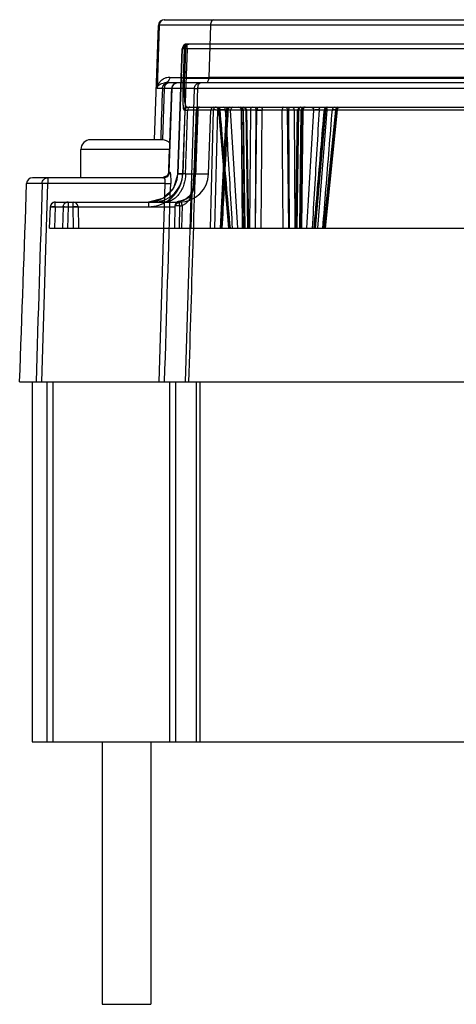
# Model space of a CAD drawing. Header units: millimetres. Extents: x 48 to 370, y 239 to 340.
# Tile 1 of 7: x 48 to 93, y 239 to 340. Entities that reach past the tile are written whole.
import ezdxf

# ---------------------------------------------------------------- set-up
doc = ezdxf.new("R2010")
doc.units = ezdxf.units.MM
doc.header["$LTSCALE"] = 37.523973
doc.layers.get('0').update_dxf_attribs({"linetype": 'CONTINUOUS'})

msp = doc.modelspace()

# ---------------------------------------------------------------- linework, layer by layer
at = {"color": 7}
for p, q in [((62.02, 327.51), (62.44, 339.28)), ((62.5, 339.28), (62.29, 332.78)), ((62.5, 339.28), (62.44, 339.28)), ((63.04, 339.86), (355.26, 339.86)), ((67.8, 339.29), (67.62, 333.93)), ((137.58, 339.29), (67.8, 339.29)), ((65.39, 336.88), (65.39, 337.36)), ((141.31, 337.36), (65.39, 337.36)), ((64.89, 336.88), (64.43, 324.01)), ((64.43, 324.01), (64.89, 336.88)), ((65.07, 336.88), (64.89, 336.88)), ((65.39, 336.88), (64.92, 324.01)), ((65.07, 336.88), (64.97, 333.79)), ((65.23, 336.89), (65.13, 333.8)), ((65.23, 336.89), (147.86, 336.88)), ((62.79, 333.31), (63.07, 333.36)), ((138.99, 333.36), (63.07, 333.36)), ((141.25, 333.8), (65.13, 333.8)), ((137.49, 333.93), (67.62, 333.93)), ((62.84, 332.78), (62.29, 332.78)), ((62.89, 327.51), (63.07, 332.78)), ((66.13, 332.78), (63.06, 332.78)), ((63.8, 332.78), (63.49, 324.19)), ((63.8, 332.78), (63.81, 332.78)), ((66.13, 332.78), (65.2, 302.61)), ((138.99, 332.78), (66.5, 332.78)), ((65.17, 330.57), (64.95, 324.01)), ((65.18, 330.57), (65.07, 330.57)), ((65.37, 330.86), (138.54, 330.86)), ((68.08, 330.57), (65.45, 330.57)), ((66.34, 330.57), (66.11, 324)), ((67.6, 324.01), (67.83, 330.57)), ((68.08, 330.57), (67.75, 318.41)), ((68.23, 318.41), (68.56, 330.57)), ((138.54, 330.57), (68.56, 330.57)), ((69.69, 318.41), (68.64, 330.59)), ((68.73, 330.57), (69.78, 318.41)), ((69.32, 330.6), (68.78, 330.6)), ((68.82, 318.41), (69.43, 330.58)), ((69.55, 330.57), (68.93, 318.41)), ((70.6, 318.41), (69.87, 330.57)), ((71.09, 318.41), (70.98, 330.56)), ((71.16, 318.41), (70.99, 330.57)), ((71.31, 318.41), (71.16, 330.56)), ((71.35, 318.41), (71.18, 330.56)), ((71.43, 330.57), (71.61, 318.41)), ((71.45, 330.56), (71.64, 318.41)), ((71.73, 318.41), (71.53, 330.56)), ((71.9, 330.57), (71.81, 318.41)), ((72.48, 330.56), (72.41, 318.41)), ((72.43, 318.41), (72.57, 330.57)), ((73.01, 318.41), (73.12, 330.56)), ((75.29, 318.41), (75.18, 330.56)), ((75.87, 318.41), (75.73, 330.57)), ((75.82, 330.56), (75.89, 318.41)), ((76.4, 330.57), (76.49, 318.41)), ((76.57, 318.41), (76.77, 330.56)), ((76.85, 330.56), (76.66, 318.41)), ((76.87, 330.57), (76.69, 318.41)), ((77.12, 330.56), (76.95, 318.41)), ((76.99, 318.41), (77.14, 330.56)), ((77.14, 318.41), (77.31, 330.57)), ((77.21, 318.41), (77.32, 330.56)), ((77.7, 318.41), (78.43, 330.57)), ((79.57, 330.57), (78.52, 318.41)), ((78.61, 318.41), (79.66, 330.59)), ((79.78, 330.57), (78.8, 318.41)), ((78.98, 330.6), (79.52, 330.6)), ((79.45, 318.41), (80.69, 330.57)), ((80.85, 330.59), (79.6, 318.41)), ((80.77, 330.6), (80.34, 330.6)), ((62.85, 327.51), (55.45, 327.51)), ((54.45, 323.61), (54.45, 326.51)), ((63.58, 326.51), (54.45, 326.51)), ((63.5, 324.19), (63.49, 324.19)), ((63.5, 324.19), (63.59, 324.19)), ((64.43, 324.01), (64.95, 324.01)), ((65.23, 324.01), (67.6, 324.01)), ((66.11, 324), (66.1, 323.86)), ((50.47, 323.03), (48.87, 323.03)), ((62.99, 323.61), (49.47, 323.61)), ((50.43, 302.61), (51.06, 323.03)), ((51.06, 323.61), (51.06, 323.03)), ((63.1, 323.03), (51.06, 323.03)), ((63.1, 323.03), (62.48, 302.61)), ((65.81, 318.41), (65.92, 322.19)), ((51.81, 320.63), (51.81, 321.11)), ((51.81, 321.11), (64.64, 321.11)), ((53.13, 321.11), (53.13, 320.63)), ((53.66, 320.63), (53.66, 321.11)), ((61.43, 321.11), (61.43, 320.63)), ((63.1, 321.11), (62.78, 321.11)), ((51.23, 318.41), (51.31, 320.63)), ((51.23, 318.41), (51.31, 320.63)), ((51.31, 320.63), (64.14, 320.62)), ((51.81, 320.63), (51.73, 318.41)), ((52.63, 320.63), (52.57, 318.41)), ((53.13, 320.63), (53.06, 318.41)), ((53.7, 318.41), (53.66, 320.63)), ((54.16, 320.62), (54.2, 318.41)), ((64.14, 320.7), (64.1, 318.41)), ((64.6, 318.41), (64.64, 320.71)), ((64.89, 320.76), (64.81, 318.41)), ((51.23, 318.41), (140.58, 318.41)), ((48.15, 302.61), (139.59, 302.61)), ((49.45, 302.61), (49.45, 265.61)), ((50.98, 265.61), (50.98, 302.61)), ((51.58, 302.61), (51.58, 265.61)), ((63.61, 265.61), (63.61, 302.61)), ((64.21, 302.61), (64.21, 265.61)), ((66.34, 265.61), (66.34, 302.61)), ((66.71, 302.61), (66.71, 265.61)), ((49.45, 265.61), (182.8, 265.61)), ((56.65, 265.61), (56.65, 238.61)), ((61.65, 265.61), (61.65, 238.61)), ((56.65, 238.61), (61.65, 238.61))]:
    msp.add_line(p, q, dxfattribs=at)
for points in [[(65.56, 337.36), (65.25, 337.24), (65.08, 336.95)], [(68.34, 330.86), (68.54, 330.78), (68.64, 330.59)], [(69.44, 330.58), (69.44, 330.58), (69.44, 330.58), (69.45, 330.56)], [(71.18, 330.56), (71.09, 330.77), (70.88, 330.86)], [(71.54, 330.56), (71.45, 330.77), (71.24, 330.86)], [(77.06, 330.86), (76.85, 330.77), (76.76, 330.56)], [(77.42, 330.86), (77.21, 330.77), (77.12, 330.56)], [(79.66, 330.59), (79.76, 330.78), (79.96, 330.86)], [(80.85, 330.59), (80.94, 330.78), (81.15, 330.86)], [(64.43, 324.01), (63.99, 322.55), (62.9, 321.49), (61.43, 321.11)], [(63.49, 324.19), (63.46, 324.03), (63.34, 323.81), (62.97, 323.65)], [(66.02, 322.99), (65.98, 322.61), (65.92, 322.25)], [(66.1, 323.86), (66.06, 323.44), (66.02, 322.99)], [(65.92, 322.25), (65.68, 321.75), (65.26, 321.42), (64.76, 321.23)], [(64.14, 320.63), (64.28, 320.96), (64.64, 321.11)], [(64.76, 321.23), (64.65, 321.2), (64.55, 321.18)]]:
    msp.add_lwpolyline(points, dxfattribs=at)
for centre, radius, start, end in [((63.04, 339.26), 0.6, 89.984, 178.0181), ((63.1, 339.26), 0.6, 89.984, 178.0296), ((65.39, 336.86), 0.5, 87.9632, 177.9608), ((63.59, 332.62), 1.31, 118.4078, 127.8406), ((66.26, 1961.19), 1627.26, 269.90626, 270.04798), ((64.41, 332.76), 0.6, 90, 177.9099), ((65.37, 330.56), 0.3, 90.0616, 178.0847), ((65.48, 330.56), 0.3, 90.0731, 178.0787), ((66.64, 330.56), 0.3, 90, 177.9259), ((68.13, 330.56), 0.3, 90.0003, 178), ((69.73, 330.56), 0.3, 90, 177.091), ((70.68, 330.56), 0.3, 0.5, 89.9895), ((71.96, 282.91), 47.65, 89.3756, 90.0674), ((76.34, 282.91), 47.65, 89.9326, 90.6244), ((77.62, 330.56), 0.3, 90.0186, 179.5), ((55.45, 326.51), 1, 90, 180), ((62.85, 326.51), 1, 38.5828, 90), ((61.43, 324.11), 3, 269.9958, 357.9543), ((61.96, 324.11), 3, 270.0751, 358.082), ((64.6, 324.11), 3, 270.6939, 358), ((62.76, 324.11), 3.5, 343.4877, 358.3652), ((49.47, 323.01), 0.6, 89.9834, 178.0175), ((62.88, 324.21), 0.611, 323.7486, 329.4542), ((62.85, 324.23), 0.645, 329.4531, 336.3168), ((51.81, 320.61), 0.5, 87.9706, 177.9683), ((53.13, 320.61), 0.5, 88.2061, 105.9406), ((53.66, 320.61), 0.5, 0.9999, 89.9959), ((64.64, 320.69), 0.5, 100.9311, 178.9999), ((64.64, 320.61), 0.5, 90.6939, 179), ((63.85, 324.91), 3.8, 280.5912, 283.9041), ((63.84, 324.87), 4.24, 280.925, 284.2906)]:
    msp.add_arc(centre, radius, start, end, dxfattribs=at)
for points, knots in [([(67.8, 339.29), (67.09, 339.29), (65.82, 339.29), (64.35, 339.29), (63.43, 339.29), (62.97, 339.29), (62.68, 339.28), (62.55, 339.28), (62.5, 339.28)], [0, 0, 0, 0, 0.404004, 0.71851, 0.835165, 0.921856, 0.977115, 1, 1, 1, 1]), ([(68.08, 339.86), (68, 339.86), (67.88, 339.71), (67.82, 339.51), (67.8, 339.37), (67.8, 339.29)], [0, 0, 0, 0, 0.37962, 0.669979, 1, 1, 1, 1]), ([(65.4, 337.36), (65.36, 337.36), (65.27, 337.35), (65.14, 337.3), (65.02, 337.21), (64.92, 337.06), (64.89, 336.94), (64.89, 336.88)], [0, 0, 0, 0, 0.17464, 0.340364, 0.536585, 0.755626, 1, 1, 1, 1]), ([(65.07, 336.88), (65.07, 336.96), (65.12, 337.13), (65.31, 337.32), (65.48, 337.36), (65.56, 337.36)], [0, 0, 0, 0, 0.329476, 0.671022, 1, 1, 1, 1]), ([(65.23, 336.89), (65.23, 336.95), (65.25, 337.07), (65.32, 337.22), (65.43, 337.33), (65.52, 337.36), (65.56, 337.36)], [0, 0, 0, 0, 0.297758, 0.567969, 0.798175, 1, 1, 1, 1]), ([(64.89, 336.88), (64.88, 336.9), (64.97, 336.88), (65, 336.88), (65.03, 336.88)], [0, 0, 0, 0, 0.458595, 1, 1, 1, 1]), ([(65.39, 336.88), (65.34, 336.88), (65.26, 336.88), (65.14, 336.88), (65.07, 336.88), (65.03, 336.88)], [0, 0, 0, 0, 0.363278, 0.705813, 1, 1, 1, 1]), ([(65.07, 336.88), (65.09, 336.9), (65.15, 336.88), (65.2, 336.89), (65.23, 336.89)], [0, 0, 0, 0, 0.489411, 1, 1, 1, 1]), ([(62.29, 332.78), (62.31, 332.89), (62.43, 333.13), (62.66, 333.27), (62.79, 333.31)], [0, 0, 0, 0, 0.453053, 1, 1, 1, 1]), ([(62.47, 333.3), (62.39, 333.19), (62.32, 333.01), (62.29, 332.83), (62.29, 332.78)], [0, 0, 0, 0, 0.743109, 1, 1, 1, 1]), ([(62.78, 333.65), (62.75, 333.63), (62.63, 333.52), (62.53, 333.4), (62.47, 333.3)], [0, 0, 0, 0, 0.260219, 1, 1, 1, 1]), ([(62.84, 332.78), (62.85, 332.93), (62.98, 333.24), (63.29, 333.36), (63.44, 333.36)], [0, 0, 0, 0, 0.500432, 1, 1, 1, 1]), ([(63.6, 333.93), (63.54, 333.93), (63.32, 333.91), (63.11, 333.85), (62.96, 333.77)], [0, 0, 0, 0, 0.26916, 1, 1, 1, 1]), ([(63.06, 332.78), (63.07, 332.83), (63.08, 333.01), (63.16, 333.2), (63.26, 333.28)], [0, 0, 0, 0, 0.278114, 1, 1, 1, 1]), ([(63.33, 333.44), (63.31, 333.43), (63.23, 333.38), (63.14, 333.36), (63.07, 333.36)], [0, 0, 0, 0, 0.265252, 1, 1, 1, 1]), ([(63.26, 333.28), (63.27, 333.3), (63.32, 333.34), (63.39, 333.36), (63.44, 333.36)], [0, 0, 0, 0, 0.27083, 1, 1, 1, 1]), ([(64.41, 333.36), (64.26, 333.36), (63.95, 333.24), (63.82, 332.93), (63.81, 332.78)], [0, 0, 0, 0, 0.498752, 1, 1, 1, 1]), ([(64.97, 333.79), (64.96, 333.48), (64.94, 332.87), (64.94, 332.04), (64.94, 331.32), (64.99, 330.9), (65.01, 330.6), (65.07, 330.57)], [0, 0, 0, 0, 0.293463, 0.558734, 0.779096, 0.934617, 1, 1, 1, 1]), ([(65.13, 333.8), (65.1, 333.8), (65.07, 333.8), (65.04, 333.8), (65.01, 333.8), (64.99, 333.79), (64.97, 333.8), (64.97, 333.79)], [0, 0, 0, 0, 0.401646, 0.577567, 0.719687, 0.915502, 1, 1, 1, 1]), ([(65.37, 330.86), (65.34, 330.86), (65.3, 330.91), (65.27, 330.98), (65.24, 331.06), (65.21, 331.17), (65.18, 331.34), (65.15, 331.6), (65.13, 331.94), (65.12, 332.33), (65.11, 332.9), (65.11, 333.39), (65.12, 333.74), (65.13, 333.8)], [0, 0, 0, 0, 0.029642, 0.051944, 0.080979, 0.117099, 0.160515, 0.257206, 0.377486, 0.504594, 0.647511, 0.943999, 1, 1, 1, 1]), ([(66.13, 332.78), (66.13, 332.93), (66.26, 333.24), (66.57, 333.36), (66.72, 333.36)], [0, 0, 0, 0, 0.503069, 1, 1, 1, 1]), ([(66.5, 332.78), (66.5, 332.86), (66.51, 333), (66.55, 333.19), (66.64, 333.36), (66.72, 333.36)], [0, 0, 0, 0, 0.346966, 0.647837, 1, 1, 1, 1]), ([(67.62, 333.93), (67.62, 333.86), (67.6, 333.72), (67.54, 333.51), (67.42, 333.36), (67.34, 333.36)], [0, 0, 0, 0, 0.320206, 0.619921, 1, 1, 1, 1]), ([(63.07, 332.78), (63.01, 332.78), (62.94, 332.78), (62.86, 332.79), (62.84, 332.78)], [0, 0, 0, 0, 0.692161, 1, 1, 1, 1]), ([(66.13, 332.78), (66.17, 332.79), (66.29, 332.78), (66.42, 332.78), (66.5, 332.78)], [0, 0, 0, 0, 0.345589, 1, 1, 1, 1]), ([(65.17, 330.57), (65.19, 330.57), (65.23, 330.57), (65.33, 330.57), (65.4, 330.57), (65.45, 330.57)], [0, 0, 0, 0, 0.157386, 0.496745, 1, 1, 1, 1]), ([(65.23, 324.01), (65.25, 324.74), (65.3, 326.19), (65.38, 328.38), (65.42, 329.84), (65.45, 330.57)], [0, 0, 0, 0, 0.333385, 0.666718, 1, 1, 1, 1]), ([(65.66, 330.86), (65.63, 330.86), (65.55, 330.83), (65.47, 330.72), (65.45, 330.62), (65.45, 330.57)], [0, 0, 0, 0, 0.280549, 0.612403, 1, 1, 1, 1]), ([(66.5, 330.57), (66.47, 329.84), (66.42, 328.38), (66.34, 326.19), (66.29, 324.74), (66.26, 324.01)], [0, 0, 0, 0, 0.333282, 0.666615, 1, 1, 1, 1]), ([(66.5, 330.57), (66.46, 330.57), (66.45, 330.57), (66.33, 330.57), (66.35, 330.57)], [0, 0, 0, 0, 0.672991, 1, 1, 1, 1]), ([(66.65, 330.86), (66.6, 330.86), (66.5, 330.83), (66.38, 330.73), (66.35, 330.62), (66.35, 330.57)], [0, 0, 0, 0, 0.324557, 0.656356, 1, 1, 1, 1]), ([(66.5, 330.57), (66.5, 330.62), (66.52, 330.72), (66.61, 330.83), (66.71, 330.86), (66.75, 330.86)], [0, 0, 0, 0, 0.348841, 0.681693, 1, 1, 1, 1]), ([(68.38, 330.86), (68.33, 330.86), (68.23, 330.83), (68.11, 330.72), (68.08, 330.62), (68.08, 330.57)], [0, 0, 0, 0, 0.331056, 0.664364, 1, 1, 1, 1]), ([(68.43, 330.57), (68.41, 330.57), (68.35, 330.57), (68.27, 330.58), (68.2, 330.58), (68.13, 330.57), (68.1, 330.57), (68.08, 330.57)], [0, 0, 0, 0, 0.218683, 0.45351, 0.684926, 0.881783, 1, 1, 1, 1]), ([(68.38, 330.86), (68.41, 330.86), (68.47, 330.83), (68.52, 330.76), (68.56, 330.66), (68.56, 330.6), (68.56, 330.57)], [0, 0, 0, 0, 0.23066, 0.48092, 0.744847, 1, 1, 1, 1]), ([(68.56, 330.57), (68.55, 330.57), (68.52, 330.57), (68.47, 330.57), (68.45, 330.57), (68.43, 330.57)], [0, 0, 0, 0, 0.358406, 0.674694, 1, 1, 1, 1]), ([(68.5, 330.86), (68.56, 330.86), (68.66, 330.8), (68.72, 330.68), (68.73, 330.6), (68.73, 330.57)], [0, 0, 0, 0, 0.454377, 0.727872, 1, 1, 1, 1]), ([(68.58, 330.86), (68.63, 330.86), (68.71, 330.8), (68.76, 330.69), (68.77, 330.63), (68.78, 330.6)], [0, 0, 0, 0, 0.433242, 0.712592, 1, 1, 1, 1]), ([(68.73, 330.57), (68.72, 330.57), (68.7, 330.57), (68.67, 330.57), (68.66, 330.58), (68.65, 330.58), (68.64, 330.58), (68.64, 330.59), (68.64, 330.59), (68.65, 330.59), (68.66, 330.59), (68.67, 330.59), (68.71, 330.6), (68.75, 330.6), (68.78, 330.6)], [0, 0, 0, 0, 0.18481, 0.256884, 0.314838, 0.35832, 0.387168, 0.40222, 0.413101, 0.436458, 0.474916, 0.528332, 0.596207, 1, 1, 1, 1]), ([(69.84, 318.41), (69.72, 319.76), (69.48, 322.47), (69.13, 326.53), (68.9, 329.24), (68.78, 330.6)], [0, 0, 0, 0, 0.333394, 0.666714, 1, 1, 1, 1]), ([(69.01, 318.41), (69.08, 319.76), (69.22, 322.46), (69.42, 326.52), (69.56, 329.22), (69.63, 330.57)], [0, 0, 0, 0, 0.333278, 0.666611, 1, 1, 1, 1]), ([(69.32, 330.6), (69.32, 330.63), (69.31, 330.69), (69.27, 330.8), (69.19, 330.86), (69.15, 330.86)], [0, 0, 0, 0, 0.297881, 0.582946, 1, 1, 1, 1]), ([(69.32, 330.6), (69.42, 330.6), (69.6, 330.59), (69.79, 330.58), (69.87, 330.57)], [0, 0, 0, 0, 0.526579, 1, 1, 1, 1]), ([(69.32, 330.6), (69.4, 329.24), (69.56, 326.53), (69.8, 322.47), (69.96, 319.76), (70.04, 318.41)], [0, 0, 0, 0, 0.333272, 0.666621, 1, 1, 1, 1]), ([(69.63, 330.57), (69.6, 330.57), (69.55, 330.58), (69.43, 330.54), (69.47, 330.75), (69.49, 330.71)], [0, 0, 0, 0, 0.307407, 0.532856, 1, 1, 1, 1]), ([(69.5, 330.69), (69.5, 330.7), (69.46, 330.71), (69.45, 330.65), (69.44, 330.61), (69.44, 330.59), (69.44, 330.58)], [0, 0, 0, 0, 0.175053, 0.528491, 0.767203, 1, 1, 1, 1]), ([(69.45, 330.56), (69.47, 330.56), (69.49, 330.6), (69.5, 330.5), (69.52, 330.58), (69.52, 330.61), (69.52, 330.64), (69.51, 330.67), (69.5, 330.68), (69.5, 330.69)], [0, 0, 0, 0, 0.13959, 0.333238, 0.508117, 0.635543, 0.774772, 0.897946, 1, 1, 1, 1]), ([(69.55, 330.57), (69.52, 330.57), (69.41, 330.57), (69.54, 330.58), (69.59, 330.57), (69.63, 330.57)], [0, 0, 0, 0, 0.352048, 0.542722, 1, 1, 1, 1]), ([(69.55, 330.57), (69.55, 330.61), (69.56, 330.7), (69.62, 330.82), (69.7, 330.86), (69.73, 330.86)], [0, 0, 0, 0, 0.373417, 0.707281, 1, 1, 1, 1]), ([(69.69, 330.83), (69.67, 330.81), (69.65, 330.76), (69.63, 330.67), (69.63, 330.6), (69.63, 330.57)], [0, 0, 0, 0, 0.266889, 0.610921, 1, 1, 1, 1]), ([(69.73, 330.86), (69.72, 330.86), (69.7, 330.85), (69.69, 330.83), (69.69, 330.83)], [0, 0, 0, 0, 0.600668, 1, 1, 1, 1]), ([(70.11, 330.86), (70.05, 330.86), (69.95, 330.8), (69.89, 330.68), (69.87, 330.6), (69.87, 330.57)], [0, 0, 0, 0, 0.454377, 0.727872, 1, 1, 1, 1]), ([(70.81, 330.86), (70.86, 330.86), (70.94, 330.79), (70.98, 330.68), (70.99, 330.6), (70.99, 330.57)], [0, 0, 0, 0, 0.417911, 0.704427, 1, 1, 1, 1]), ([(70.87, 330.86), (70.94, 330.86), (71.1, 330.79), (71.15, 330.64), (71.16, 330.56)], [0, 0, 0, 0, 0.490238, 1, 1, 1, 1]), ([(70.99, 330.57), (71.04, 330.57), (71.07, 330.56), (71.21, 330.57), (71.16, 330.56), (71.16, 330.56)], [0, 0, 0, 0, 0.612319, 0.880417, 1, 1, 1, 1]), ([(71.19, 330.86), (71.25, 330.86), (71.35, 330.8), (71.41, 330.68), (71.43, 330.6), (71.43, 330.57)], [0, 0, 0, 0, 0.453926, 0.727531, 1, 1, 1, 1]), ([(71.21, 330.86), (71.27, 330.86), (71.38, 330.8), (71.45, 330.68), (71.46, 330.6), (71.46, 330.56)], [0, 0, 0, 0, 0.467998, 0.736934, 1, 1, 1, 1]), ([(71.45, 330.56), (71.48, 330.56), (71.58, 330.56), (71.46, 330.57), (71.43, 330.57)], [0, 0, 0, 0, 0.432368, 1, 1, 1, 1]), ([(72.09, 330.86), (72.04, 330.86), (71.96, 330.79), (71.92, 330.68), (71.91, 330.6), (71.91, 330.57)], [0, 0, 0, 0, 0.417911, 0.704427, 1, 1, 1, 1]), ([(72.32, 330.86), (72.37, 330.86), (72.44, 330.78), (72.47, 330.67), (72.48, 330.6), (72.48, 330.56)], [0, 0, 0, 0, 0.394464, 0.690117, 1, 1, 1, 1]), ([(72.81, 330.86), (72.74, 330.86), (72.64, 330.8), (72.59, 330.68), (72.57, 330.6), (72.57, 330.57)], [0, 0, 0, 0, 0.453926, 0.727531, 1, 1, 1, 1]), ([(72.57, 330.57), (72.62, 330.57), (72.74, 330.57), (72.92, 330.56), (73.06, 330.56), (73.12, 330.56)], [0, 0, 0, 0, 0.28281, 0.634982, 1, 1, 1, 1]), ([(73.03, 330.86), (73.04, 330.86), (73.07, 330.83), (73.1, 330.76), (73.12, 330.67), (73.12, 330.6), (73.12, 330.56)], [0, 0, 0, 0, 0.128642, 0.349986, 0.662385, 1, 1, 1, 1]), ([(75.27, 330.86), (75.26, 330.86), (75.23, 330.83), (75.2, 330.76), (75.18, 330.67), (75.18, 330.6), (75.18, 330.56)], [0, 0, 0, 0, 0.128642, 0.349986, 0.662385, 1, 1, 1, 1]), ([(75.73, 330.57), (75.68, 330.57), (75.56, 330.57), (75.38, 330.56), (75.24, 330.56), (75.18, 330.56)], [0, 0, 0, 0, 0.28281, 0.634982, 1, 1, 1, 1]), ([(75.49, 330.86), (75.56, 330.86), (75.66, 330.8), (75.71, 330.68), (75.73, 330.6), (75.73, 330.57)], [0, 0, 0, 0, 0.453926, 0.727531, 1, 1, 1, 1]), ([(75.98, 330.86), (75.93, 330.86), (75.86, 330.78), (75.83, 330.67), (75.82, 330.6), (75.82, 330.56)], [0, 0, 0, 0, 0.394463, 0.690117, 1, 1, 1, 1]), ([(76.21, 330.86), (76.26, 330.86), (76.34, 330.79), (76.38, 330.68), (76.39, 330.6), (76.39, 330.57)], [0, 0, 0, 0, 0.417911, 0.704427, 1, 1, 1, 1]), ([(76.85, 330.56), (76.82, 330.56), (76.72, 330.56), (76.84, 330.57), (76.87, 330.57)], [0, 0, 0, 0, 0.432368, 1, 1, 1, 1]), ([(77.09, 330.86), (77.03, 330.86), (76.92, 330.8), (76.85, 330.68), (76.84, 330.6), (76.84, 330.56)], [0, 0, 0, 0, 0.467998, 0.736934, 1, 1, 1, 1]), ([(77.11, 330.86), (77.05, 330.86), (76.95, 330.8), (76.89, 330.68), (76.87, 330.6), (76.87, 330.57)], [0, 0, 0, 0, 0.453926, 0.727531, 1, 1, 1, 1]), ([(77.31, 330.57), (77.26, 330.57), (77.23, 330.56), (77.09, 330.57), (77.14, 330.56), (77.14, 330.56)], [0, 0, 0, 0, 0.612319, 0.880417, 1, 1, 1, 1]), ([(77.43, 330.86), (77.36, 330.86), (77.2, 330.79), (77.15, 330.64), (77.14, 330.56)], [0, 0, 0, 0, 0.490238, 1, 1, 1, 1]), ([(77.49, 330.86), (77.44, 330.86), (77.36, 330.79), (77.32, 330.68), (77.31, 330.6), (77.31, 330.57)], [0, 0, 0, 0, 0.417911, 0.704427, 1, 1, 1, 1]), ([(78.19, 330.86), (78.25, 330.86), (78.35, 330.8), (78.41, 330.68), (78.43, 330.6), (78.43, 330.57)], [0, 0, 0, 0, 0.454377, 0.727872, 1, 1, 1, 1]), ([(78.98, 330.6), (78.9, 329.24), (78.74, 326.53), (78.5, 322.47), (78.34, 319.76), (78.26, 318.41)], [0, 0, 0, 0, 0.333272, 0.666621, 1, 1, 1, 1]), ([(78.98, 330.6), (78.88, 330.6), (78.7, 330.59), (78.51, 330.58), (78.43, 330.57)], [0, 0, 0, 0, 0.526579, 1, 1, 1, 1]), ([(78.46, 318.41), (78.58, 319.76), (78.82, 322.47), (79.17, 326.53), (79.4, 329.24), (79.52, 330.6)], [0, 0, 0, 0, 0.333394, 0.666714, 1, 1, 1, 1]), ([(78.98, 330.6), (78.98, 330.63), (78.99, 330.69), (79.03, 330.8), (79.11, 330.86), (79.15, 330.86)], [0, 0, 0, 0, 0.297881, 0.582946, 1, 1, 1, 1]), ([(79.36, 318.41), (79.47, 319.76), (79.68, 322.47), (80.01, 326.53), (80.23, 329.24), (80.34, 330.6)], [0, 0, 0, 0, 0.333379, 0.666729, 1, 1, 1, 1]), ([(79.72, 330.86), (79.67, 330.86), (79.59, 330.8), (79.54, 330.69), (79.53, 330.63), (79.52, 330.6)], [0, 0, 0, 0, 0.433242, 0.712592, 1, 1, 1, 1]), ([(79.57, 330.57), (79.58, 330.57), (79.6, 330.57), (79.63, 330.57), (79.64, 330.58), (79.65, 330.58), (79.66, 330.58), (79.66, 330.59), (79.66, 330.59), (79.65, 330.59), (79.64, 330.59), (79.63, 330.59), (79.59, 330.6), (79.55, 330.6), (79.52, 330.6)], [0, 0, 0, 0, 0.18481, 0.256884, 0.314838, 0.35832, 0.387168, 0.40222, 0.413101, 0.436458, 0.474916, 0.528332, 0.596207, 1, 1, 1, 1]), ([(80.77, 330.6), (80.63, 329.24), (80.35, 326.53), (79.94, 322.47), (79.66, 319.76), (79.52, 318.41)], [0, 0, 0, 0, 0.333286, 0.666607, 1, 1, 1, 1]), ([(79.8, 330.86), (79.74, 330.86), (79.64, 330.8), (79.58, 330.68), (79.57, 330.6), (79.57, 330.57)], [0, 0, 0, 0, 0.454377, 0.727872, 1, 1, 1, 1]), ([(79.59, 330.86), (79.65, 330.86), (79.73, 330.79), (79.77, 330.68), (79.78, 330.6), (79.78, 330.57)], [0, 0, 0, 0, 0.418366, 0.70479, 1, 1, 1, 1]), ([(79.78, 330.57), (79.88, 330.58), (80.06, 330.59), (80.25, 330.6), (80.34, 330.6)], [0, 0, 0, 0, 0.519731, 1, 1, 1, 1]), ([(80.56, 330.86), (80.5, 330.86), (80.41, 330.81), (80.35, 330.7), (80.34, 330.63), (80.34, 330.6)], [0, 0, 0, 0, 0.455411, 0.727182, 1, 1, 1, 1]), ([(80.88, 330.86), (80.83, 330.86), (80.74, 330.79), (80.7, 330.68), (80.69, 330.6), (80.69, 330.57)], [0, 0, 0, 0, 0.418366, 0.70479, 1, 1, 1, 1]), ([(80.77, 330.6), (80.78, 330.6), (80.8, 330.6), (80.82, 330.59), (80.83, 330.59), (80.84, 330.59), (80.85, 330.59), (80.85, 330.59), (80.84, 330.59), (80.83, 330.59), (80.82, 330.58), (80.79, 330.58), (80.74, 330.57), (80.71, 330.57), (80.69, 330.57)], [0, 0, 0, 0, 0.165676, 0.227089, 0.273858, 0.305794, 0.323053, 0.330146, 0.347666, 0.380625, 0.428902, 0.568685, 0.761112, 1, 1, 1, 1]), ([(80.77, 330.6), (80.77, 330.63), (80.79, 330.7), (80.86, 330.81), (80.95, 330.86), (81.01, 330.86)], [0, 0, 0, 0, 0.265479, 0.533614, 1, 1, 1, 1]), ([(61.43, 320.63), (61.79, 320.63), (62.51, 320.74), (63.48, 321.22), (64.26, 321.98), (64.78, 322.93), (64.91, 323.65), (64.93, 324.01)], [0, 0, 0, 0, 0.20062, 0.400276, 0.599561, 0.799205, 1, 1, 1, 1]), ([(62.99, 323.61), (63.14, 323.61), (63.45, 323.73), (63.58, 324.04), (63.59, 324.19)], [0, 0, 0, 0, 0.498683, 1, 1, 1, 1]), ([(65.23, 324.01), (65.22, 323.65), (65.14, 323.1), (64.87, 322.42), (64.6, 321.97), (64.27, 321.59), (63.89, 321.31), (63.5, 321.15), (63.23, 321.11), (63.1, 321.11)], [0, 0, 0, 0, 0.273956, 0.414175, 0.549965, 0.677405, 0.794758, 0.901639, 1, 1, 1, 1]), ([(63.44, 323.97), (63.47, 324.02), (63.49, 324.09), (63.5, 324.17), (63.5, 324.19)], [0, 0, 0, 0, 0.761162, 1, 1, 1, 1]), ([(63.59, 324.19), (63.6, 324.19), (63.63, 324.16), (63.66, 324.05), (63.67, 323.93), (63.68, 323.85)], [0, 0, 0, 0, 0.098619, 0.293893, 1, 1, 1, 1]), ([(64.93, 324.01), (64.9, 324.01), (64.83, 324.01), (64.74, 324.01), (64.66, 324.01), (64.61, 324.01), (64.57, 324.01), (64.54, 324.01), (64.51, 324.01), (64.49, 324.01), (64.46, 324.01), (64.45, 324.01), (64.43, 324.01), (64.43, 324.01)], [0, 0, 0, 0, 0.183971, 0.38764, 0.565917, 0.643157, 0.71187, 0.774329, 0.831928, 0.883197, 0.926601, 0.981829, 1, 1, 1, 1]), ([(65.23, 324.01), (65.19, 324), (65.13, 324), (65.05, 324), (64.99, 324), (64.96, 324), (64.95, 324.01)], [0, 0, 0, 0, 0.392593, 0.694785, 0.899311, 1, 1, 1, 1]), ([(66.02, 322.96), (66.03, 323.05), (66.06, 323.39), (66.09, 323.74), (66.11, 324.01)], [0, 0, 0, 0, 0.247647, 1, 1, 1, 1]), ([(66.11, 324.01), (66.1, 323.9), (66.08, 323.7), (66.09, 323.4), (66.11, 323.21), (66.12, 323.11)], [0, 0, 0, 0, 0.341888, 0.67445, 1, 1, 1, 1]), ([(66.11, 324.01), (66.11, 324), (66.11, 324), (66.1, 324), (66.11, 324), (66.13, 324), (66.16, 324), (66.21, 324), (66.24, 324), (66.26, 324.01)], [0, 0, 0, 0, 0.046015, 0.053917, 0.063077, 0.15257, 0.340059, 0.62343, 1, 1, 1, 1]), ([(50.47, 323.03), (50.47, 323.18), (50.6, 323.49), (50.91, 323.61), (51.06, 323.61)], [0, 0, 0, 0, 0.501204, 1, 1, 1, 1]), ([(50.47, 323.03), (50.49, 323.04), (50.56, 323.04), (50.68, 323.04), (50.86, 323.04), (50.99, 323.03), (51.06, 323.03)], [0, 0, 0, 0, 0.107845, 0.331345, 0.642747, 1, 1, 1, 1]), ([(62.9, 323.61), (62.92, 323.61), (63.03, 323.62), (63.12, 323.65), (63.19, 323.69)], [0, 0, 0, 0, 0.237383, 1, 1, 1, 1]), ([(62.99, 323.61), (63.03, 323.61), (63.09, 323.48), (63.1, 323.39), (63.1, 323.32)], [0, 0, 0, 0, 0.323785, 1, 1, 1, 1]), ([(63.1, 323.32), (63.1, 323.3), (63.11, 323.2), (63.11, 323.1), (63.1, 323.03)], [0, 0, 0, 0, 0.234579, 1, 1, 1, 1]), ([(63.1, 323.03), (63.23, 323.03), (63.41, 323.02), (63.61, 323.03), (63.68, 323.03), (63.7, 323.03)], [0, 0, 0, 0, 0.6598, 0.889287, 1, 1, 1, 1]), ([(63.68, 323.85), (63.69, 323.79), (63.7, 323.52), (63.7, 323.25), (63.7, 323.03)], [0, 0, 0, 0, 0.213569, 1, 1, 1, 1]), ([(66.02, 322.96), (66.02, 322.99), (66.03, 323.06), (66.09, 323.09), (66.12, 323.11)], [0, 0, 0, 0, 0.439713, 1, 1, 1, 1]), ([(66.12, 323.11), (66.12, 323.05), (66.1, 322.83), (66.08, 322.61), (66.06, 322.45)], [0, 0, 0, 0, 0.274526, 1, 1, 1, 1]), ([(64.76, 321.23), (64.89, 321.26), (65.14, 321.34), (65.49, 321.53), (65.76, 321.77), (65.97, 322.08), (66.04, 322.32), (66.06, 322.45)], [0, 0, 0, 0, 0.215087, 0.416302, 0.620783, 0.79183, 1, 1, 1, 1]), ([(64.89, 320.76), (64.93, 320.78), (65.01, 320.82), (65.13, 320.88), (65.25, 320.97), (65.38, 321.07), (65.5, 321.19), (65.61, 321.34), (65.72, 321.52), (65.81, 321.72), (65.88, 321.95), (65.91, 322.11), (65.92, 322.19)], [0, 0, 0, 0, 0.077269, 0.147298, 0.224791, 0.310894, 0.405086, 0.506846, 0.617335, 0.737593, 0.869179, 1, 1, 1, 1]), ([(66.02, 322.96), (66.01, 322.87), (65.99, 322.69), (65.96, 322.43), (65.94, 322.27), (65.92, 322.19)], [0, 0, 0, 0, 0.351247, 0.684993, 1, 1, 1, 1]), ([(65.92, 322.19), (65.92, 322.24), (65.94, 322.34), (66.01, 322.42), (66.06, 322.45)], [0, 0, 0, 0, 0.481982, 1, 1, 1, 1]), ([(51.83, 321.11), (51.78, 321.11), (51.69, 321.1), (51.55, 321.05), (51.43, 320.95), (51.34, 320.81), (51.31, 320.69), (51.31, 320.63)], [0, 0, 0, 0, 0.177986, 0.34753, 0.548034, 0.771953, 1, 1, 1, 1]), ([(52.63, 320.63), (52.64, 320.67), (52.65, 320.74), (52.69, 320.84), (52.74, 320.93), (52.81, 320.99), (52.87, 321.04), (52.94, 321.07), (53.01, 321.1), (53.08, 321.11), (53.12, 321.11), (53.15, 321.11)], [0, 0, 0, 0, 0.1529, 0.29197, 0.418523, 0.533904, 0.639467, 0.735413, 0.823584, 0.908957, 1, 1, 1, 1]), ([(64.55, 321.18), (64.44, 321.16), (64.23, 321.04), (64.14, 320.81), (64.14, 320.7)], [0, 0, 0, 0, 0.492888, 1, 1, 1, 1]), ([(64.55, 321.18), (64.56, 321.16), (64.57, 321.14), (64.61, 321.11), (64.63, 321.11), (64.64, 321.11)], [0, 0, 0, 0, 0.488524, 0.779643, 1, 1, 1, 1]), ([(64.64, 320.71), (64.64, 320.74), (64.62, 320.8), (64.61, 320.88), (64.6, 320.94), (64.59, 320.99), (64.58, 321.02), (64.57, 321.06), (64.57, 321.09), (64.56, 321.12), (64.55, 321.15), (64.55, 321.17)], [0, 0, 0, 0, 0.191895, 0.408772, 0.50669, 0.596009, 0.67604, 0.746473, 0.809786, 0.867409, 1, 1, 1, 1]), ([(64.89, 320.76), (64.88, 320.8), (64.86, 320.86), (64.84, 320.96), (64.82, 321.03), (64.8, 321.08), (64.79, 321.11), (64.79, 321.14), (64.78, 321.17), (64.76, 321.25), (64.76, 321.23)], [0, 0, 0, 0, 0.215546, 0.428923, 0.611963, 0.689752, 0.757907, 0.818846, 0.873921, 1, 1, 1, 1]), ([(51.31, 320.63), (51.3, 320.65), (51.39, 320.62), (51.43, 320.63), (51.45, 320.63)], [0, 0, 0, 0, 0.458219, 1, 1, 1, 1]), ([(51.81, 320.63), (51.76, 320.63), (51.68, 320.63), (51.56, 320.63), (51.49, 320.63), (51.45, 320.63)], [0, 0, 0, 0, 0.363456, 0.705282, 1, 1, 1, 1]), ([(52.63, 320.63), (52.66, 320.64), (52.75, 320.63), (52.92, 320.63), (53.05, 320.63), (53.13, 320.63)], [0, 0, 0, 0, 0.174304, 0.537569, 1, 1, 1, 1]), ([(54.01, 320.63), (53.98, 320.63), (53.9, 320.63), (53.79, 320.63), (53.7, 320.63), (53.66, 320.63)], [0, 0, 0, 0, 0.293101, 0.634182, 1, 1, 1, 1]), ([(54.16, 320.62), (54.16, 320.64), (54.07, 320.62), (54.04, 320.63), (54.01, 320.63)], [0, 0, 0, 0, 0.459241, 1, 1, 1, 1]), ([(64.29, 320.71), (64.26, 320.71), (64.23, 320.7), (64.14, 320.72), (64.14, 320.7)], [0, 0, 0, 0, 0.551303, 1, 1, 1, 1]), ([(64.64, 320.71), (64.6, 320.71), (64.52, 320.71), (64.4, 320.71), (64.32, 320.71), (64.29, 320.71)], [0, 0, 0, 0, 0.365459, 0.706826, 1, 1, 1, 1])]:
    msp.add_open_spline(points, degree=3, knots=knots, dxfattribs=at)
for points in [[(63.6, 333.93), (63.59, 333.75), (63.49, 333.54), (63.33, 333.44)], [(62.84, 332.78), (62.78, 331.03), (62.72, 329.27), (62.67, 327.52)], [(63.5, 324.19), (63.6, 327.05), (63.71, 329.92), (63.81, 332.78)], [(65.57, 302.61), (65.88, 312.67), (66.19, 322.72), (66.5, 332.78)], [(66.11, 324.01), (66.15, 325.1), (66.23, 327.29), (66.31, 329.48), (66.35, 330.57)], [(48.15, 302.61), (48.39, 309.42), (48.63, 316.22), (48.87, 323.03)], [(50.47, 323.03), (50.26, 316.22), (50.05, 309.42), (49.84, 302.61)], [(63.07, 302.61), (63.28, 309.42), (63.49, 316.22), (63.7, 323.03)], [(63.19, 323.69), (63.24, 323.71), (63.28, 323.74), (63.32, 323.78)], [(63.32, 323.78), (63.34, 323.8), (63.36, 323.82), (63.37, 323.85)]]:
    msp.add_open_spline(points, degree=3, dxfattribs=at)

doc.saveas('drawing.dxf')
